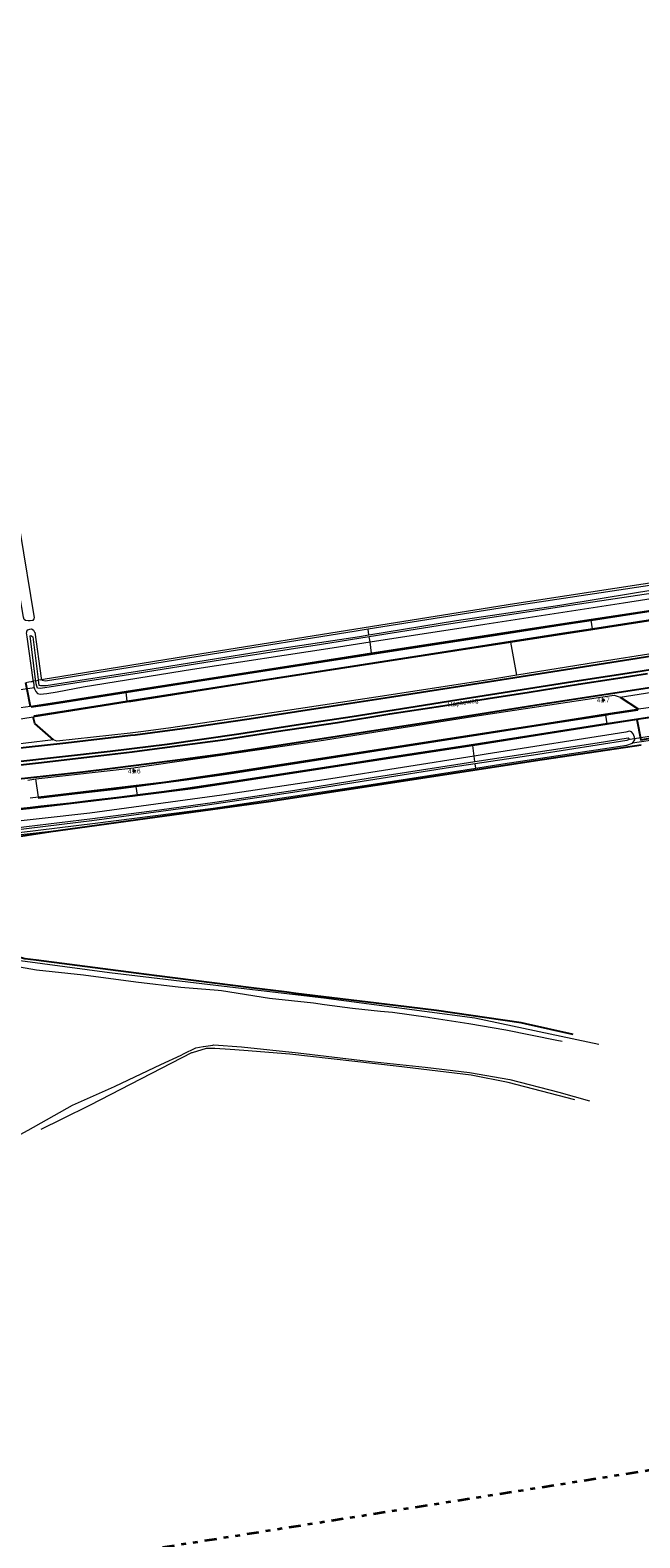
# Model space of a CAD drawing. Header units: metres. Extents: x 169249 to 194689, y 406250 to 412203.
# Tile 251 of 256: x 185087 to 185216, y 410221 to 410539. Entities that reach past the tile are written whole.
import ezdxf
from ezdxf.enums import TextEntityAlignment as Align

# ---------------------------------------------------------------- set-up
doc = ezdxf.new("R2010")
doc.units = ezdxf.units.M
doc.linetypes.add('BGT_NLCS_N264$0$AL-TEKENBLADGRENS', pattern=[11.5, 2.5, -1.5, 1, -1.5, 1, -1.5, 2.5])
doc.linetypes.add('BGT_NLCS_N264$0$AM-AS', pattern=[16, 10, -2, 2, -2])
doc.layers.get('0').update_dxf_attribs({"linetype": 'CONTINUOUS'})
for name, color, linetype, lineweight in [('BGT_NLCS_N264$0$B-WE-AM-AS_KUNSTWERK_DUIKER-GV', 252, 'BGT_NLCS_N264$0$AM-AS', 18), ('BGT_NLCS_N264$0$B-WE-FV-GELEIDING_WILDRASTER-G', 252, 'CONTINUOUS', 18), ('BGT_NLCS_N264$0$B-WE-GW-WATERGANG_INSTEEK-G', 252, 'CONTINUOUS', 18), ('BGT_NLCS_N264$0$B-WE-GW-WATERGANG_SLOOT_BODEM-G', 252, 'CONTINUOUS', 18), ('BGT_NLCS_N264$0$B-WE-GW-WATERGANG_WATERLIJN-G', 252, 'CONTINUOUS', 18), ('BGT_NLCS_N264$0$B-WE-OG-TOPOGRAFIE_TERREIN_AGRARISCH-GV', 252, 'CONTINUOUS', 18), ('BGT_NLCS_N264$0$B-WE-OG-TOPOGRAFIE_WATER-GV', 252, 'CONTINUOUS', 18), ('BGT_NLCS_N264$0$B-WE-OG-TOPOGRAFIE_WEG_BERM-GV', 252, 'CONTINUOUS', 18), ('BGT_NLCS_N264$0$B-WE-OG-TOPOGRAFIE_WEG_RIJWEG-GV', 252, 'CONTINUOUS', 18), ('BGT_NLCS_N264$0$B-WE-OG-TOPOGRAFIE_WEG_RIJWIELPAD-GV', 252, 'CONTINUOUS', 18), ('BGT_NLCS_N264$0$X-XX-AL-TEKENBLADGRENS-G', 252, 'BGT_NLCS_N264$0$AL-TEKENBLADGRENS', 35), ('X-XX-AL-REFERENTIE-G', 7, 'CONTINUOUS', 18)]:
    doc.layers.add(name, color=color, linetype=linetype, lineweight=lineweight)
for name, color, linetype in [('BGT_NLCS_N264$0$B-WE-IE-MEUBILAIR_WEGMEUBILAIR-S', 252, 'CONTINUOUS'), ('BGT_NLCS_N264$0$B-WE-IE-TERREINAFSCHEIDING_KUNSTMATIG_HEKWERK_RASTER-G', 252, 'CONTINUOUS'), ('BGT_NLCS_N264$0$B-WE-OG-TOPOGRAFIE_WEG_INRIT-GV', 252, 'CONTINUOUS'), ('BGT_NLCS_N264$0$B-WE-VW-MARKERING-G', 252, 'CONTINUOUS'), ('BGT_NLCS_N264$0$Label_Openbareruimte', 252, 'CONTINUOUS'), ('BGT_NLCS_N264$0$Label_Puntobject', 252, 'CONTINUOUS')]:
    doc.layers.add(name, color=color, linetype=linetype)
doc.styles.add('BGT_NLCS_N264$0$STANDARD', font='txt')

# ---------------------------------------------------------------- blocks, each defined once
blk = doc.blocks.new('BGT_NLCS_N264$0$SIE-WEG_PAAL_ALGEMEEN_TYPE_02-SO')
at = {"ltscale": 0.5}
h = blk.add_hatch(color=256, dxfattribs=at)
h.paths.add_polyline_path([(0, 0), (0.1875, 0, 0.41421356), (0, 0.1875)])
h.paths.add_polyline_path([(0, -0.1875), (0, 0), (-0.1875, 0, 0.41421356)])
for p, q in [((-0.1875, 0), (0.1875, 0)), ((0, -0.1875), (0, 0.1875))]:
    blk.add_line(p, q, dxfattribs=at)
blk.add_circle((0, 0), 0.1875, dxfattribs=at)
blk = doc.blocks.new('BGT_NLCS_N264')
at = {"layer": 'BGT_NLCS_N264$0$B-WE-AM-AS_KUNSTWERK_DUIKER-GV'}
for p, q in [((185078.42, 410398.77, 9.4), (185089.17, 410400.28, 9.4)), ((185223.66, 410390.7, 9.95), (185213.97, 410389.19, 9.97))]:
    blk.add_line(p, q, dxfattribs=at)
at = {"layer": 'BGT_NLCS_N264$0$B-WE-FV-GELEIDING_WILDRASTER-G'}
blk.add_polyline3d([(185091.75, 410369.78, 10.34), (185070.5, 410367.43, 10.25), (185061.98, 410366.57, 10.19), (185053.61, 410365.7, 10.71)], dxfattribs=at)
at = {"layer": 'BGT_NLCS_N264$0$B-WE-GW-WATERGANG_INSTEEK-G'}
blk.add_line((185089.84, 410401.86, 10.29), (185089.84, 410401.85, 10.29), dxfattribs=at)
for points in [[(185087.97, 410414.33, 10.31), (185087.88, 410414.31, 10.32), (185087.4, 410414.22, 10.33), (185086.97, 410414.24, 10.33), (185086.4, 410414.33, 10.33), (185086.14, 410414.53, 10.32), (185085.99, 410414.97, 10.32), (185083.31, 410430.51, 10.37), (185083.03, 410434.1, 10.27), (185083.27, 410434.58, 10.26), (185083.58, 410434.69, 10.23), (185084.31, 410434.84, 10.21), (185084.53, 410434.82, 10.23), (185084.86, 410434.6, 10.23), (185085.07, 410434.33, 10.23), (185085.25, 410433.29, 10.24), (185088.24, 410414.89, 10.22), (185088.26, 410414.77, 10.21), (185088.19, 410414.66, 10.24), (185087.97, 410414.33, 10.31)], [(185088.05, 410401.48, 10.34), (185088.01, 410401.8, 10.34), (185086.77, 410410.87, 10.29), (185086.66, 410411.7, 10.29), (185086.69, 410411.84, 10.28), (185086.73, 410412.04, 10.26), (185086.89, 410412.32, 10.25), (185087.31, 410412.5, 10.21), (185087.59, 410412.52, 10.23), (185087.84, 410412.46, 10.24), (185088.09, 410412.28, 10.24), (185088.35, 410411.83, 10.24), (185088.36, 410411.82, 10.24), (185089.71, 410402.14, 10.29), (185089.8, 410401.95, 10.29), (185089.84, 410401.86, 10.29)], [(185045.39, 410364.68, 11.13), (185045.4, 410364.16, 11.03), (185045.39, 410363.75, 10.92), (185046.29, 410362.67, 10.69), (185049.73, 410358.83, 10.46), (185062.34, 410350.91, 10.21), (185068.14, 410348.25, 10.05), (185075.86, 410345.15, 10.03), (185085.31, 410342.6, 10.12), (185104.12, 410340.08, 10.18), (185129.5, 410337.06, 10.18), (185149.36, 410334.7, 10.09), (185181.24, 410330.46, 10.02), (185207.39, 410324.96, 10.09)], [(185202.33, 410313.22, 10.04), (185188.26, 410316.82, 10.03), (185180.42, 410318.42, 10.04), (185164.64, 410320.31, 10.06), (185142.17, 410322.82, 10.07), (185132.49, 410323.58, 10.13), (185129.62, 410323.81, 10.14), (185126.39, 410324.06, 10.16), (185124.54, 410324.03, 10.21), (185121.56, 410323.13, 10.23), (185121.47, 410323.1, 10.23), (185100.05, 410312.1, 10.01), (185094.07, 410309.14, 10.02), (185089.63, 410306.95, 10.03)]]:
    blk.add_polyline3d(points, dxfattribs=at)
at = {"layer": 'BGT_NLCS_N264$0$B-WE-GW-WATERGANG_SLOOT_BODEM-G'}
blk.add_line((185088.57, 410401.59, 9.49), (185089.09, 410401.7, 9.48), dxfattribs=at)
blk.add_polyline3d([(185088.57, 410401.59, 9.49), (185088.54, 410401.84, 9.5), (185087.41, 410411.06, 9.59), (185087.56, 410411.12, 9.59), (185087.96, 410410.83, 9.59), (185089.07, 410401.89, 9.48), (185089.09, 410401.7, 9.48)], dxfattribs=at)
at = {"layer": 'BGT_NLCS_N264$0$B-WE-GW-WATERGANG_WATERLIJN-G'}
for points in [[(185199.66, 410325.47, 9.23), (185198.51, 410325.7, 9.23), (185187.76, 410327.89, 9.23), (185179.94, 410329.23, 9.23), (185171.69, 410330.5, 9.23), (185171.4, 410330.54, 9.23), (185163.83, 410331.6, 9.23), (185161.28, 410331.85, 9.23), (185155.41, 410332.43, 9.23), (185149.53, 410333.26, 9.23), (185147.15, 410333.6, 9.23), (185137.92, 410334.6, 9.23), (185127.78, 410336.21, 9.23), (185127.09, 410336.26, 9.23), (185119.16, 410336.91, 9.23), (185109.71, 410338.01, 9.23), (185098.64, 410339.51, 9.23), (185088.73, 410340.57, 9.23), (185079.08, 410342.27, 9.23)], [(185074.76, 410300.52, 9.23), (185083.76, 410305.04, 9.23), (185086.97, 410306.83, 9.23), (185096.34, 410312.04, 9.23), (185105.19, 410316.02, 9.23), (185105.37, 410316.11, 9.23), (185114.99, 410320.62, 9.23), (185119.28, 410322.64, 9.23), (185119.78, 410322.89, 9.23), (185122.36, 410324.16, 9.23), (185123.88, 410324.46, 9.23), (185124, 410324.48, 9.23), (185125.95, 410324.75, 9.23), (185126.13, 410324.77, 9.23), (185131.96, 410324.4, 9.23), (185143.92, 410323.11, 9.23), (185158.73, 410321.38, 9.23), (185170.71, 410320.06, 9.23), (185180.11, 410318.95, 9.23), (185188.58, 410317.46, 9.23), (185198.95, 410314.82, 9.23), (185205.42, 410312.97, 9.23)]]:
    blk.add_polyline3d(points, dxfattribs=at)
at = {"layer": 'BGT_NLCS_N264$0$B-WE-IE-TERREINAFSCHEIDING_KUNSTMATIG_HEKWERK_RASTER-G'}
for points in [[(185091.75, 410369.78, 10.34), (185137.67, 410376.14, 10.31), (185167.97, 410380.74, 10.32), (185194.03, 410384.76, 10.41), (185216.3, 410388.05, 10.57)], [(185053.66, 410365.28, 10.67), (185055.4, 410365.51, 10.56), (185076.71, 410367.46, 10.29), (185091.75, 410369.78, 10.34)], [(185201.93, 410326.97, 10.16), (185191.89, 410329.21, 10.21), (185190.97, 410329.42, 10.22), (185173.15, 410332.03, 10.06), (185164.5, 410333.08, 10.06), (185143.45, 410335.64, 10.06), (185141.54, 410335.88, 10.07), (185134.03, 410336.82, 10.09), (185114.15, 410339.33, 10.13), (185109.8, 410339.9, 10.14), (185088.66, 410342.66, 10.2), (185086.27, 410342.97, 10.2), (185083.29, 410343.76, 10.2), (185082.17, 410344.06, 10.2), (185074.95, 410345.93, 10.16), (185063.32, 410351.07, 10.22), (185062.87, 410351.27, 10.23), (185058.48, 410353.88, 10.26), (185054.51, 410356.24, 10.28), (185053.53, 410356.83, 10.29), (185048.84, 410360.28, 10.47), (185045.55, 410363.86, 10.97), (185045.9, 410363.93, 10.97)]]:
    blk.add_polyline3d(points, dxfattribs=at)
at = {"layer": 'BGT_NLCS_N264$0$B-WE-OG-TOPOGRAFIE_TERREIN_AGRARISCH-GV'}
blk.add_polyline3d([(185090.59, 410402.02, 10.24), (185091.94, 410402.2, 10.19), (185125.36, 410407.61, 10.21), (185156.08, 410412.56, 10.24), (185189.55, 410417.87, 10.31), (185221.79, 410422.78, 10.27), (185249.34, 410427.11, 10.34), (185294.05, 410433.81, 10.18), (185325.8, 410438.81, 10.25), (185348.81, 410442.34, 10.14), (185362.74, 410444.48, 10.27), (185365.49, 410444.88, 10.26), (185375.66, 410446.57, 10.34), (185376.61, 410446.84, 10.34), (185378.07, 410446.9, 10.34), (185399.82, 410450.36, 10.33), (185414.06, 410452.67, 10.34), (185414.13, 410452.48, 10.42)], dxfattribs=at)
at = {"layer": 'BGT_NLCS_N264$0$B-WE-OG-TOPOGRAFIE_WATER-GV'}
for p, q in [((185158.94, 410410.85, 9.49), (185148.87, 410409.25, 9.49)), ((185158.88, 410411.29, 9.45), (185158.7, 410412.47, 10.25)), ((185159.1, 410409.78, 10.46), (185158.94, 410410.85, 9.49)), ((185087.87, 410401.44, 10.37), (185088.05, 410401.48, 10.34)), ((185088.57, 410401.59, 9.49), (185088.05, 410401.48, 10.34)), ((185089.58, 410401.8, 10.01), (185089.09, 410401.7, 9.48)), ((185089.58, 410401.8, 10.01), (185089.84, 410401.86, 10.29)), ((185089.84, 410401.86, 10.29), (185090.59, 410402.02, 10.24)), ((185089.84, 410401.86, 10.29), (185089.84, 410401.86, 10.29)), ((185181.22, 410384.57, 9.42), (185181.07, 410385.69, 10.43)), ((185181.4, 410383.16, 10.44), (185181.29, 410384.05, 9.45))]:
    blk.add_line(p, q, dxfattribs=at)
for points in [[(185159.1, 410409.78, 10.46), (185183.32, 410413.56, 10.52), (185212.6, 410418.03, 10.49), (185242.62, 410422.73, 10.46), (185294.46, 410430.73, 10.37), (185332.45, 410436.97, 10.4), (185366.63, 410442.22, 10.38), (185367.21, 410442.62, 10.39), (185367.42, 410443.08, 10.38), (185367.41, 410443.31, 10.37), (185367.34, 410443.74, 10.35), (185367.3, 410444.2, 10.3), (185367.05, 410444.54, 10.26), (185366.6, 410444.56, 10.25), (185365.56, 410444.39, 10.26), (185362.81, 410443.99, 10.27), (185348.89, 410441.84, 10.14), (185325.87, 410438.32, 10.25), (185294.12, 410433.32, 10.18), (185249.41, 410426.62, 10.34), (185221.87, 410422.28, 10.27), (185189.63, 410417.38, 10.31), (185158.7, 410412.47, 10.25)], [(185158.88, 410411.29, 9.45), (185177.32, 410414.3, 9.46), (185199.14, 410417.55, 9.47), (185214.88, 410420.14, 9.51), (185235.67, 410423.51, 9.52)], [(185220.27, 410420.3, 9.51), (185200.02, 410417.28, 9.49), (185175.24, 410413.43, 9.49), (185158.94, 410410.85, 9.49)], [(185089.09, 410401.7, 9.48), (185089.22, 410400.65, 9.47), (185089.57, 410400.59, 9.47), (185090.77, 410400.59, 9.47), (185111.39, 410403.8, 9.4), (185137.72, 410408.02, 9.43), (185156.9, 410410.96, 9.45), (185158.88, 410411.29, 9.45)], [(185158.7, 410412.47, 10.25), (185156.16, 410412.07, 10.24), (185125.44, 410407.12, 10.21), (185092.01, 410401.7, 10.19), (185090.57, 410401.51, 10.24), (185089.92, 410401.67, 10.28), (185089.84, 410401.86, 10.29)], [(185088.05, 410401.48, 10.34), (185088.15, 410400.8, 10.34), (185088.21, 410400.29, 10.35), (185088.35, 410399.92, 10.37), (185088.57, 410399.34, 10.41), (185088.95, 410398.93, 10.45), (185089.49, 410398.78, 10.46), (185090.92, 410398.87, 10.46), (185093.08, 410399.28, 10.46), (185098.58, 410400.32, 10.46), (185121.64, 410404.01, 10.44), (185151.11, 410408.53, 10.45), (185159.1, 410409.78, 10.46)], [(185148.87, 410409.25, 9.49), (185129.3, 410406.19, 9.45), (185110.42, 410403.16, 9.44), (185089.57, 410399.94, 9.45), (185088.96, 410400.05, 9.47), (185088.81, 410400.47, 9.47), (185088.65, 410400.92, 9.49), (185088.57, 410401.59, 9.49)], [(185087.61, 410401.38, 10.41), (185087.69, 410401.4, 10.39), (185087.87, 410401.44, 10.37)], [(185214.5, 410388.41, 10.57), (185214.97, 410389.11, 10.57), (185214.9, 410389.69, 10.57), (185214.65, 410390.41, 10.57), (185214.3, 410390.85, 10.57), (185213.85, 410390.93, 10.57), (185213.05, 410390.77, 10.53), (185183.64, 410386.1, 10.43), (185181.07, 410385.69, 10.43)], [(185181.22, 410384.57, 9.42), (185191.86, 410386.21, 9.43), (185207.04, 410388.47, 9.44), (185213.54, 410389.53, 9.46), (185213.77, 410389.35, 9.46), (185213.8, 410389.17, 9.46), (185213.28, 410389.01, 9.46), (185194.49, 410386.05, 9.45), (185181.29, 410384.05, 9.45)], [(185181.4, 410383.16, 10.44), (185187.11, 410384.04, 10.48), (185213.31, 410388.03, 10.56), (185214.5, 410388.41, 10.57)], [(185181.07, 410385.69, 10.43), (185150.82, 410380.93, 10.38), (185127.84, 410377.49, 10.42), (185100.01, 410373.69, 10.43), (185079.15, 410371.32, 10.38)], [(185062.29, 410368.51, 10.2), (185062.03, 410368.29, 10.2), (185061.92, 410368.02, 10.2), (185061.89, 410367.62, 10.2), (185062.03, 410367.29, 10.19), (185062.23, 410367.05, 10.19), (185062.65, 410367, 10.17), (185069.57, 410367.7, 10.12), (185101.09, 410371.53, 10.28), (185126.03, 410374.75, 10.24), (185159.33, 410379.72, 10.29), (185181.4, 410383.16, 10.44)], [(185181.29, 410384.05, 9.45), (185176.09, 410383.27, 9.45), (185160.15, 410380.79, 9.46), (185142.83, 410378.03, 9.46), (185124.33, 410375.26, 9.46), (185100.42, 410372.08, 9.45), (185080.27, 410369.61, 9.38), (185073.87, 410368.83, 9.39), (185062.61, 410367.5, 9.35), (185062.43, 410367.78, 9.35), (185062.39, 410367.99, 9.35), (185062.69, 410368.05, 9.35), (185075.18, 410369.34, 9.36), (185086.63, 410370.87, 9.41), (185100.55, 410372.51, 9.4), (185114.66, 410374.34, 9.41), (185126.39, 410375.97, 9.41), (185143.23, 410378.51, 9.43), (185159.58, 410381.22, 9.44), (185177.18, 410383.95, 9.42), (185181.22, 410384.57, 9.42)]]:
    blk.add_polyline3d(points, dxfattribs=at)
at = {"layer": 'BGT_NLCS_N264$0$B-WE-OG-TOPOGRAFIE_WEG_BERM-GV'}
for p, q in [((185159.45, 410407.4, 10.57), (185159.1, 410409.78, 10.46)), ((185190.1, 410402.76, 10.92), (185188.82, 410409.73, 10.56)), ((185181.07, 410385.69, 10.43), (185180.77, 410387.97, 10.62)), ((185223.47, 410389.78, 10.54), (185214.5, 410388.41, 10.57))]:
    blk.add_line(p, q, dxfattribs=at)
blk.add_polyline3d([(185087.61, 410401.38, 10.41), (185087.15, 410401.29, 10.47), (185086.46, 410401.14, 10.58)], dxfattribs=at)
at = {"layer": 'BGT_NLCS_N264$0$B-WE-OG-TOPOGRAFIE_WEG_INRIT-GV'}
blk.add_line((185211.87, 410398.11, 10.7), (185215.76, 410395.61, 10.71), dxfattribs=at)
for points in [[(185087.46, 410396.18, 10.74), (185086.74, 410399.76, 10.62), (185086.46, 410401.14, 10.58)], [(185215.41, 410393.39, 10.64), (185216.21, 410389.13, 10.57), (185221.81, 410390.08, 10.6), (185221.07, 410394.28, 10.64)], [(185092.33, 410389.1, 10.93), (185088.42, 410392.6, 10.85), (185088.04, 410394.01, 10.79)]]:
    blk.add_polyline3d(points, dxfattribs=at)
at = {"layer": 'BGT_NLCS_N264$0$B-WE-OG-TOPOGRAFIE_WEG_RIJWEG-GV'}
for p, q in [((185211.87, 410398.11, 10.7), (185223.12, 410399.94, 10.74)), ((185092.33, 410389.1, 10.93), (185080.62, 410387.72, 10.97)), ((185086.9, 410380.64, 10.94), (185088.63, 410380.87, 10.94))]:
    blk.add_line(p, q, dxfattribs=at)
for points in [[(185251.68, 410412.46, 10.88), (185236.63, 410410.16, 10.83), (185235.77, 410410.02, 10.83), (185209.02, 410405.81, 10.94), (185207.12, 410405.5, 10.94), (185190.1, 410402.76, 10.92)], [(185190.1, 410402.76, 10.92), (185184.98, 410401.93, 10.91), (185161.73, 410398.36, 10.89), (185140.29, 410395.08, 10.88), (185125.64, 410392.92, 10.87), (185116.59, 410391.6, 10.87), (185110.77, 410390.82, 10.87), (185108.53, 410390.55, 10.88), (185093.02, 410388.82, 10.91), (185092.33, 410389.1, 10.93)], [(185088.63, 410380.87, 10.94), (185109.29, 410383.22, 10.84), (185109.61, 410383.26, 10.84), (185148.36, 410388.93, 10.82), (185180.71, 410394.03, 10.79), (185208.23, 410398.23, 10.81), (185210.59, 410398.53, 10.76), (185211.87, 410398.11, 10.7)]]:
    blk.add_polyline3d(points, dxfattribs=at)
at = {"layer": 'BGT_NLCS_N264$0$B-WE-OG-TOPOGRAFIE_WEG_RIJWIELPAD-GV'}
for p, q in [((185205.78, 410414.38, 10.58), (185205.76, 410414.5, 10.58)), ((185206.06, 410412.55, 10.58), (185205.78, 410414.38, 10.58)), ((185206.08, 410412.4, 10.57), (185206.06, 410412.55, 10.58)), ((185107.64, 410399.16, 10.66), (185107.63, 410399.3, 10.66)), ((185107.84, 410397.26, 10.74), (185107.64, 410399.16, 10.66)), ((185087.46, 410396.18, 10.74), (185083.24, 410395.61, 10.78)), ((185088.04, 410394.01, 10.79), (185107.85, 410397.12, 10.74)), ((185107.85, 410397.12, 10.74), (185107.84, 410397.26, 10.74)), ((185215.76, 410395.61, 10.71), (185208.8, 410394.52, 10.72)), ((185208.83, 410394.35, 10.71), (185208.8, 410394.52, 10.72)), ((185209.12, 410392.48, 10.64), (185208.83, 410394.35, 10.71)), ((185215.41, 410393.39, 10.64), (185221.07, 410394.28, 10.64)), ((185220.41, 410396.25, 10.7), (185215.76, 410395.61, 10.71)), ((185083.69, 410393.29, 10.82), (185088.04, 410394.01, 10.79)), ((185209.14, 410392.41, 10.63), (185209.12, 410392.48, 10.64)), ((185209.14, 410392.41, 10.63), (185215.41, 410393.39, 10.64)), ((185089.14, 410377.07, 10.7), (185088.63, 410380.87, 10.94)), ((185109.77, 410379.52, 10.69), (185089.14, 410377.07, 10.7)), ((185109.8, 410379.29, 10.67), (185109.77, 410379.52, 10.69)), ((185110.05, 410377.46, 10.57), (185109.8, 410379.29, 10.67)), ((185089.14, 410377.07, 10.7), (185087.4, 410376.84, 10.7)), ((185110.06, 410377.36, 10.57), (185110.05, 410377.46, 10.57))]:
    blk.add_line(p, q, dxfattribs=at)
for points in [[(185304.55, 410430.03, 10.51), (185297.01, 410428.84, 10.49), (185262.31, 410423.27, 10.6), (185224.88, 410417.39, 10.56), (185205.76, 410414.5, 10.58)], [(185206.08, 410412.4, 10.57), (185226.89, 410415.63, 10.6), (185250.52, 410419.22, 10.66)], [(185205.76, 410414.5, 10.58), (185185.03, 410411.36, 10.61), (185159.45, 410407.4, 10.57)], [(185188.82, 410409.73, 10.56), (185194.7, 410410.63, 10.56), (185206.08, 410412.4, 10.57)], [(185159.45, 410407.4, 10.57), (185145.12, 410405.19, 10.54), (185107.63, 410399.3, 10.66)], [(185107.85, 410397.12, 10.74), (185108.63, 410397.24, 10.74), (185135.65, 410401.47, 10.62), (185166.04, 410406.24, 10.58), (185188.82, 410409.73, 10.56)], [(185107.63, 410399.3, 10.66), (185093.49, 410397.11, 10.72), (185087.46, 410396.18, 10.74)], [(185208.8, 410394.52, 10.72), (185195.05, 410392.38, 10.72), (185173.18, 410388.96, 10.65), (185151.83, 410385.69, 10.69), (185128.63, 410382.08, 10.66), (185115.72, 410380.23, 10.68), (185109.77, 410379.52, 10.69)], [(185180.77, 410387.97, 10.62), (185195.77, 410390.31, 10.62), (185209.14, 410392.41, 10.63)], [(185110.06, 410377.36, 10.57), (185121.76, 410378.89, 10.61), (185159.16, 410384.6, 10.62), (185180.77, 410387.97, 10.62)], [(185045.39, 410369.83, 11.38), (185052.71, 410370.81, 11.27), (185065.53, 410372.39, 10.77), (185087.27, 410374.68, 10.62), (185109.55, 410377.3, 10.57), (185110.06, 410377.36, 10.57)]]:
    blk.add_polyline3d(points, dxfattribs=at)
at = {"layer": 'BGT_NLCS_N264$0$B-WE-VW-MARKERING-G', "linetype": 'Continuous'}
for points in [[(185034.41, 410374.8, 11.33), (185044.79, 410376.29, 11.31), (185062.62, 410378.35, 11.13), (185080.41, 410380.39, 11.03), (185098.54, 410382.41, 10.93), (185104.77, 410383.16, 10.87), (185109.24, 410383.72, 10.87), (185119.61, 410385.04, 10.86), (185128.45, 410386.26, 10.86), (185146.27, 410388.96, 10.91), (185169.89, 410392.65, 10.84), (185196.55, 410396.86, 10.91), (185220.35, 410400.53, 10.86)], [(185028.41, 410380.54, 11.37), (185040.73, 410382.26, 11.33), (185052.84, 410383.8, 11.27), (185070.66, 410385.83, 11.15), (185082.72, 410387.14, 11.03), (185094.94, 410388.48, 10.93), (185108.58, 410390.09, 10.88), (185109.55, 410390.2, 10.88), (185121.56, 410391.8, 10.92), (185133.6, 410393.56, 10.84), (185148.6, 410395.89, 10.84), (185163.19, 410398.11, 10.84), (185178.05, 410400.44, 10.87), (185186.98, 410401.86, 10.93), (185203, 410404.37, 10.84), (185219.86, 410407.07, 10.84)], [(185227.16, 410405.28, 10.96), (185215.16, 410403.4, 10.94), (185203.21, 410401.57, 10.94), (185191.21, 410399.65, 10.94), (185179.21, 410397.75, 10.91), (185167.32, 410395.89, 10.94), (185155.35, 410393.99, 10.92), (185143.51, 410392.23, 10.89), (185131.4, 410390.34, 10.94), (185116.32, 410388.18, 10.91), (185108.88, 410387.26, 10.95), (185104.26, 410386.68, 10.97), (185083.55, 410384.36, 11.03), (185072.39, 410383.06, 11.17), (185060.06, 410381.67, 11.27), (185049.28, 410380.39, 11.34), (185039.7, 410379.17, 11.4), (185031.05, 410378.01, 11.42)], [(185031.64, 410377.44, 11.42), (185038.32, 410378.4, 11.4), (185047.35, 410379.53, 11.38), (185061.84, 410381.25, 11.28), (185076.36, 410382.87, 11.13), (185089.17, 410384.3, 11.05), (185101.78, 410385.73, 10.95), (185108.94, 410386.62, 10.97), (185112.61, 410387.08, 10.98), (185128.02, 410389.13, 10.88), (185139.31, 410390.88, 10.92), (185152.22, 410392.82, 10.9), (185163.29, 410394.59, 10.94), (185174.46, 410396.28, 10.89), (185184, 410397.85, 10.92), (185192.67, 410399.15, 10.9), (185203.05, 410400.86, 10.96), (185210.46, 410402, 10.94), (185217.66, 410403.1, 10.89)]]:
    blk.add_polyline3d(points, dxfattribs=at)
at = {"layer": 'BGT_NLCS_N264$0$B-WE-VW-MARKERING-G'}
for points in [[(185205.78, 410414.38, 10.6), (185234.23, 410418.77, 10.61), (185249.84, 410421.17, 10.61), (185251.98, 410421.51, 10.61), (185258.87, 410422.54, 10.63), (185273.64, 410424.98, 10.61), (185288.35, 410427.07, 10.36), (185302.99, 410429.58, 10.64), (185304.58, 410429.83, 10.64)], [(185206.06, 410412.55, 10.65), (185234.5, 410416.96, 10.65), (185250.34, 410419.41, 10.67)], [(185107.64, 410399.16, 10.67), (185122.46, 410401.49, 10.64), (185170.07, 410408.86, 10.62), (185184.86, 410411.13, 10.59), (185199.63, 410413.44, 10.6), (185205.78, 410414.38, 10.6)], [(185107.84, 410397.26, 10.72), (185170.33, 410407.01, 10.6), (185185.09, 410409.33, 10.63), (185199.94, 410411.6, 10.65), (185206.06, 410412.55, 10.65)], [(185087.65, 410396.08, 10.74), (185091.17, 410396.6, 10.71), (185101, 410398.11, 10.69), (185107.64, 410399.16, 10.67)], [(185252.95, 410399.3, 10.65), (185244.39, 410397.96, 10.65), (185229.46, 410395.67, 10.64), (185220.74, 410394.29, 10.64), (185216.22, 410393.58, 10.62), (185209.7, 410392.57, 10.65), (185209.12, 410392.48, 10.65)], [(185088.17, 410394.2, 10.79), (185091.44, 410394.72, 10.75), (185101.29, 410396.24, 10.73), (185107.84, 410397.26, 10.72)], [(185208.83, 410394.35, 10.67), (185194.56, 410392.13, 10.67), (185179.77, 410389.82, 10.68), (185164.9, 410387.52, 10.63), (185150.06, 410385.22, 10.59), (185130.3, 410382.13, 10.64), (185120.37, 410380.67, 10.63), (185115.44, 410380.07, 10.65), (185109.8, 410379.29, 10.63)], [(185215.61, 410395.4, 10.66), (185209.43, 410394.45, 10.67), (185208.83, 410394.35, 10.67)], [(185209.12, 410392.48, 10.65), (185194.85, 410390.25, 10.62), (185180.02, 410387.97, 10.64), (185165.18, 410385.69, 10.59), (185150.35, 410383.35, 10.59), (185130.61, 410380.35, 10.66), (185120.65, 410378.85, 10.59), (185115.68, 410378.18, 10.61), (185110.05, 410377.46, 10.6)], [(185109.8, 410379.29, 10.63), (185105.57, 410378.71, 10.61), (185100.52, 410378.19, 10.61), (185095.54, 410377.59, 10.62), (185089.13, 410376.86, 10.61)], [(185110.05, 410377.46, 10.6), (185105.71, 410376.91, 10.6), (185100.76, 410376.34, 10.59), (185095.78, 410375.73, 10.58), (185089.64, 410375.04, 10.62), (185087.38, 410374.78, 10.65), (185080.83, 410374.11, 10.62), (185075.92, 410373.6, 10.66), (185070.81, 410373.15, 10.71), (185065.44, 410372.53, 10.84), (185060.42, 410372, 11.09), (185055.54, 410371.34, 11.26), (185050.57, 410370.71, 11.38), (185045.8, 410370.02, 11.45), (185040.3, 410369.27, 11.46)]]:
    blk.add_polyline3d(points, dxfattribs=at)
at = {"layer": 'BGT_NLCS_N264$0$X-XX-AL-TEKENBLADGRENS-G'}
blk.add_polyline3d([(183924.51, 409664.89, 0), (184371.53, 409746.39, 0), (184502.16, 409750.89, 0), (184617.61, 409792.84, 0), (184716.94, 409883.87, 0), (184794.23, 409998.99, 0), (184922.94, 410078.64, 0), (185035.4, 410206.13, 0), (186140.52, 410381.51, 0), (186345.09, 410383.55, 0), (186421.58, 410308.02, 0), (186523.33, 410287.51, 0), (186728.97, 410181.22, 0), (187060.59, 410074.79, 0), (187300.09, 410049.54, 0), (187621.16, 410061.51, 0), (187853.57, 410181.6, 0), (188462.49, 410649.7, 0), (189288.39, 411174.77, 0)], dxfattribs=at)
at = {"layer": 'BGT_NLCS_N264$0$B-WE-IE-MEUBILAIR_WEGMEUBILAIR-S', "color": 7}
for p in [(185208.33, 410397.54, 10.79), (185109.36, 410382.54, 10.83)]:
    blk.add_blockref('BGT_NLCS_N264$0$SIE-WEG_PAAL_ALGEMEEN_TYPE_02-SO', p, dxfattribs=at)
at = {"layer": 'BGT_NLCS_N264$0$Label_Openbareruimte', "color": 252, "lineweight": 18, "style": 'BGT_NLCS_N264$0$STANDARD'}
blk.add_text('Hapseweg', height=1, rotation=8.916, dxfattribs=at).set_placement((185178.75, 410396.87), align=Align.MIDDLE)
at = {"layer": 'BGT_NLCS_N264$0$Label_Puntobject', "lineweight": 18, "style": 'BGT_NLCS_N264$0$STANDARD'}
for s, p in [('41.7', (185208.33, 410397.54, 10.79)), ('41.6', (185109.36, 410382.54, 10.83))]:
    blk.add_text(s, height=1, dxfattribs=at).set_placement(p, align=Align.MIDDLE)

msp = doc.modelspace()

# ---------------------------------------------------------------- block references
at = {"layer": 'X-XX-AL-REFERENTIE-G'}
msp.add_blockref('BGT_NLCS_N264', (0, 0), dxfattribs=at)

doc.saveas('drawing.dxf')
